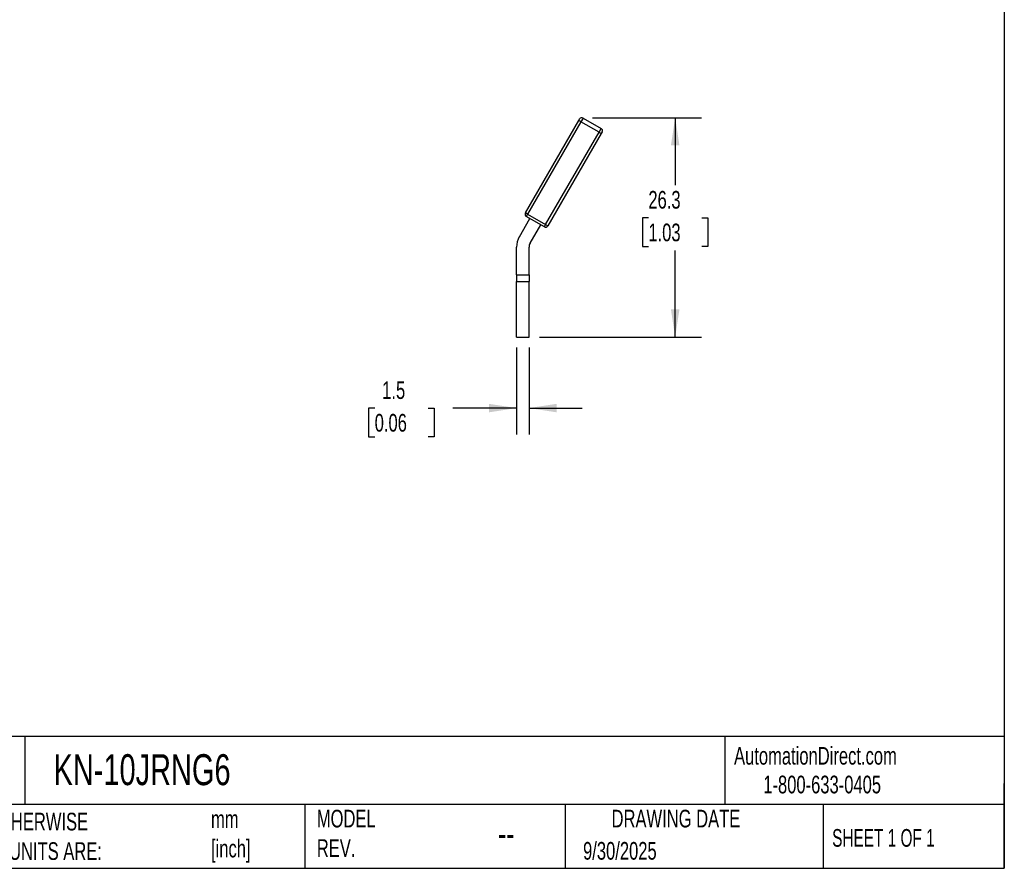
# Model space of a CAD drawing. Header units: millimetres. Extents: x 6 to 273, y 6 to 210.
# Tile 2 of 3: x 155 to 273, y 6 to 108. Entities that reach past the tile are written whole.
import ezdxf

# ---------------------------------------------------------------- set-up
doc = ezdxf.new("R2010")
doc.units = ezdxf.units.MM
doc.linetypes.add('SLD-Solid', pattern=[0])
doc.layers.add('DIMENSIONS', color=140, linetype='SLD-Solid', lineweight=25)
doc.layers.add('TEXT', color=140, linetype='SLD-Solid', lineweight=25)
doc.styles.add('SLDTEXTSTYLE0', font='TXT', dxfattribs={"width": 0.7})
doc.styles.add('SLDTEXTSTYLE1', font='TXT', dxfattribs={"width": 0.65})
doc.dimstyles.new('SLDDIMSTYLE3', dxfattribs={"dimtxt": 2.158008, "dimasz": 3.302, "dimexe": 0, "dimexo": 0.0625, "dimgap": 0.539502, "dimtad": 0, "dimtih": 1, "dimtoh": 1, "dimdec": 1, "dimrnd": 1e-09, "dimzin": 12, "dimdsep": 46, "dimtxsty": 'SLDTEXTSTYLE0', "dimsah": 1, "dimcen": 0.09, "dimadec": 0, "dimazin": 3, "dimtfac": 1, "dimtdec": 1, "dimtofl": 0, "dimtmove": 0, "dimatfit": 3, "dimfxl": 0, "dimfrac": 2, "dimtolj": 1, "dimtzin": 12, "dimarcsym": 0})
doc.dimstyles.new('SLDDIMSTYLE4', dxfattribs={"dimtxt": 2.158008, "dimasz": 3.302, "dimexe": 0, "dimexo": 0.0625, "dimgap": 0.539502, "dimtad": 0, "dimtih": 1, "dimtoh": 1, "dimdec": 1, "dimrnd": 1e-09, "dimzin": 12, "dimdsep": 46, "dimtxsty": 'SLDTEXTSTYLE0', "dimsah": 1, "dimcen": 0.09, "dimadec": 0, "dimazin": 3, "dimtfac": 1, "dimtdec": 1, "dimtmove": 0, "dimatfit": 0, "dimfxl": 0, "dimfrac": 2, "dimtolj": 1, "dimtzin": 12, "dimarcsym": 0})

# ---------------------------------------------------------------- blocks, each defined once
blk = doc.blocks.new('_D_4')
at = {"layer": 'DIMENSIONS'}
for p, q in [((214.64, 68.69), (214.64, 58.27)), ((216.14, 68.69), (216.14, 58.27)), ((197.66, 61.45), (196.93, 61.45)), ((196.93, 61.45), (196.93, 58.02)), ((204.07, 61.45), (204.8, 61.45)), ((204.8, 61.45), (204.8, 58.02)), ((214.64, 61.45), (207, 61.45)), ((216.14, 61.45), (222.49, 61.45)), ((196.93, 58.02), (197.66, 58.02)), ((204.8, 58.02), (204.07, 58.02))]:
    blk.add_line(p, q, dxfattribs=at)
for points in [[(214.64, 61.45), (211.34, 61.96), (211.34, 60.94)], [(216.14, 61.45), (219.45, 60.94), (219.45, 61.96)]]:
    blk.add_solid(points, dxfattribs=at)
at = {"layer": 'DIMENSIONS', "char_height": 2.117, "attachment_point": 1, "style": 'SLDTEXTSTYLE0'}
for s, insert in [('1.5', (198.56, 64.66)), ('0.06', (197.66, 60.75))]:
    blk.add_mtext(s, dxfattribs=dict(at, insert=insert))
blk = doc.blocks.new('_D_5')
at = {"layer": 'DIMENSIONS'}
for p, q in [((223.73, 96.22), (236.81, 96.22)), ((233.64, 96.22), (233.64, 88.15)), ((230.43, 84.24), (229.71, 84.24)), ((229.71, 84.24), (229.71, 80.81)), ((236.84, 84.24), (237.57, 84.24)), ((237.57, 84.24), (237.57, 80.81)), ((229.71, 80.81), (230.43, 80.81)), ((233.64, 69.96), (233.64, 80.33)), ((237.57, 80.81), (236.84, 80.81)), ((217.41, 69.96), (236.81, 69.96))]:
    blk.add_line(p, q, dxfattribs=at)
for points in [[(233.64, 96.22), (233.13, 92.91), (234.15, 92.91)], [(233.64, 69.96), (234.15, 73.26), (233.13, 73.26)]]:
    blk.add_solid(points, dxfattribs=at)
at = {"layer": 'DIMENSIONS', "char_height": 2.117, "attachment_point": 1, "style": 'SLDTEXTSTYLE0'}
for s, insert in [('26.3', (230.43, 87.45)), ('1.03', (230.43, 83.54))]:
    blk.add_mtext(s, dxfattribs=dict(at, insert=insert))

msp = doc.modelspace()

# ---------------------------------------------------------------- linework, layer by layer
for p, q in [((215.7, 84.81), (222.1, 95.89)), ((222.36, 95.74), (215.96, 84.66)), ((222.1, 95.89), (222.2, 96.07)), ((222.36, 95.74), (222.1, 95.89)), ((222.61, 96.18), (222.36, 95.74)), ((224.53, 94.49), (222.36, 95.74)), ((222.61, 96.18), (224.78, 94.93)), ((218.13, 83.41), (224.53, 94.49)), ((224.79, 94.34), (218.39, 83.26)), ((224.53, 94.49), (224.78, 94.93)), ((224.53, 94.49), (224.79, 94.34)), ((224.89, 94.52), (224.79, 94.34)), ((214.98, 81.96), (216.24, 84.15)), ((215.96, 84.66), (215.7, 84.81)), ((215.96, 84.66), (215.81, 84.4)), ((217.98, 83.15), (215.81, 84.4)), ((215.96, 84.66), (218.13, 83.41)), ((216.28, 81.21), (217.54, 83.4)), ((217.98, 83.15), (218.13, 83.41)), ((218.13, 83.41), (218.39, 83.26)), ((214.64, 77.39), (214.64, 80.71)), ((216.14, 77.39), (216.14, 80.71)), ((216.14, 77.39), (216.14, 80.71)), ((216.14, 77.39), (216.14, 80.71)), ((216.14, 77.39), (216.14, 80.71)), ((216.14, 77.39), (216.14, 80.71)), ((216.14, 77.39), (216.14, 80.71)), ((216.14, 77.39), (216.14, 80.71)), ((216.14, 77.39), (216.14, 80.71)), ((214.64, 77.39), (216.14, 77.39)), ((214.64, 77.39), (214.64, 76.61)), ((216.14, 77.39), (216.14, 76.61)), ((216.14, 77.39), (216.14, 76.61)), ((216.14, 77.39), (216.14, 76.61)), ((216.14, 77.39), (216.14, 76.61)), ((216.14, 77.39), (216.14, 76.61)), ((216.14, 77.39), (216.14, 76.61)), ((216.14, 77.39), (216.14, 76.61)), ((216.14, 77.39), (216.14, 76.61)), ((216.14, 77.39), (216.14, 77.39)), ((216.14, 77.39), (216.14, 77.39)), ((216.14, 77.39), (216.14, 77.39)), ((216.14, 77.39), (216.14, 77.39)), ((216.14, 77.39), (216.14, 77.39)), ((216.14, 77.39), (216.14, 77.39)), ((216.14, 77.39), (216.14, 77.39)), ((214.64, 69.96), (214.64, 76.61)), ((214.64, 76.61), (216.14, 76.61)), ((216.14, 69.96), (216.14, 76.61)), ((216.14, 69.96), (216.14, 76.61)), ((216.14, 69.96), (216.14, 76.61)), ((216.14, 69.96), (216.14, 76.61)), ((216.14, 69.96), (216.14, 76.61)), ((216.14, 69.96), (216.14, 76.61)), ((216.14, 69.96), (216.14, 76.61)), ((216.14, 69.96), (216.14, 76.61)), ((216.14, 76.61), (216.14, 76.61)), ((216.14, 76.61), (216.14, 76.61)), ((216.14, 76.61), (216.14, 76.61)), ((216.14, 76.61), (216.14, 76.61)), ((216.14, 76.61), (216.14, 76.61)), ((216.14, 76.61), (216.14, 76.61)), ((216.14, 76.61), (216.14, 76.61)), ((214.64, 69.96), (216.14, 69.96)), ((216.14, 69.96), (216.14, 69.96)), ((216.14, 69.96), (216.14, 69.96)), ((216.14, 69.96), (216.14, 69.96)), ((216.14, 69.96), (216.14, 69.96)), ((216.14, 69.96), (216.14, 69.96)), ((216.14, 69.96), (216.14, 69.96)), ((216.14, 69.96), (216.14, 69.96))]:
    msp.add_line(p, q)
for centre, radius, start, end in [((222.46, 95.92), 0.3, 60, 150), ((224.63, 94.67), 0.3, 330, 60), ((215.96, 84.66), 0.3, 150, 240), ((218.13, 83.41), 0.3, 240, 330), ((217.14, 80.71), 2.5, 150, 180), ((217.14, 80.71), 1, 150, 180), ((217.14, 80.71), 1, 150, 180), ((217.14, 80.71), 1, 150, 180), ((217.14, 80.71), 1, 150, 180), ((217.14, 80.71), 1, 150, 180), ((217.14, 80.71), 1, 150, 180), ((217.14, 80.71), 1, 150, 180), ((217.14, 80.71), 1, 150, 180)]:
    msp.add_arc(centre, radius, start, end)
at = {"layer": 'TEXT'}
for p, q in [((273.05, 209.55), (273.05, 6.35)), ((273.05, 22.13), (6.35, 22.13)), ((155.76, 22.13), (155.76, 13.97)), ((239.58, 22.13), (239.58, 13.97)), ((273.05, 6.35), (273.05, 16.51)), ((273.05, 13.97), (6.35, 13.97)), ((189.3, 13.97), (189.3, 6.35)), ((220.47, 13.97), (220.47, 6.35)), ((251.35, 13.97), (251.35, 6.35)), ((6.35, 6.35), (273.05, 6.35))]:
    msp.add_line(p, q, dxfattribs=at)

# ---------------------------------------------------------------- texts
for s, insert, char_height, attachment_point, style in [('KN-10JRNG6', (159.21, 20.01), 3.704, 1, 'SLDTEXTSTYLE0'), ('AutomationDirect.com', (240.69, 20.88), 2.1167, 1, 'SLDTEXTSTYLE0'), ('1-800-633-0405', (244.19, 17.44), 2.1167, 1, 'SLDTEXTSTYLE0'), ('UNLESS OTHERWISE ^JSPECIFIED UNITS ARE:', (142.87, 13), 2.1167, 1, 'SLDTEXTSTYLE0'), ('MODEL ^JREV.', (190.73, 13.36), 2.1167, 1, 'SLDTEXTSTYLE0'), ('DRAWING DATE', (233.73, 13.36), 2.1167, 2, 'SLDTEXTSTYLE0'), ('mm^J[inch]', (178.06, 13.3), 2.117, 1, 'SLDTEXTSTYLE0'), ('SHEET 1 OF 1', (252.44, 11.05), 2.1167, 1, 'SLDTEXTSTYLE1'), ('--', (212.43, 12.11), 3.175, 1, 'SLDTEXTSTYLE0'), ('9/30/2025', (222.61, 9.5), 2.117, 1, 'SLDTEXTSTYLE0')]:
    msp.add_mtext(s, dxfattribs=dict(at, insert=insert, char_height=char_height, attachment_point=attachment_point, style=style))

# ---------------------------------------------------------------- dimensions: what is measured, and where the dimension line sits
at = {"layer": 'DIMENSIONS'}
for base, p1, p2, angle, dimstyle, picture, middle in [((233.64, 96.22), (216.14, 69.96), (222.46, 96.22), 90, 'SLDDIMSTYLE3', '_D_5', (233.64, 84.24)), ((216.14, 61.45), (214.64, 69.96), (216.14, 69.96), 0, 'SLDDIMSTYLE4', '_D_4', (200.87, 61.45))]:
    dim = msp.add_linear_dim(base=base, p1=p1, p2=p2, angle=angle, dimstyle=dimstyle, dxfattribs=at)
    dim.commit()
    dim.dimension.update_dxf_attribs({"geometry": picture, "text_midpoint": middle, "dimtype": 160})

doc.saveas('drawing.dxf')
